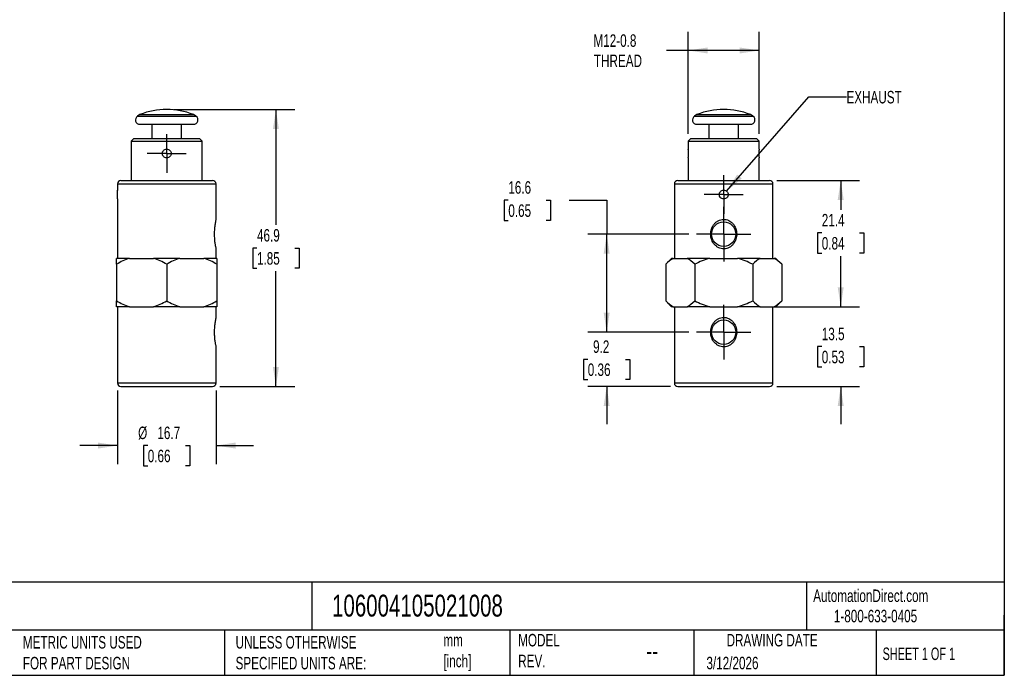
# Model space of a CAD drawing. Header units: millimetres. Extents: x 6 to 273, y 6 to 210.
# Tile 2 of 3: x 106 to 273, y 6 to 117. Entities that reach past the tile are written whole.
import ezdxf

# ---------------------------------------------------------------- set-up
doc = ezdxf.new("R2010")
doc.units = ezdxf.units.MM
doc.linetypes.add('SLD-Center', pattern=[19.05, 15.24, -1.27, 1.27, -1.27])
doc.linetypes.add('SLD-Solid', pattern=[0])
doc.layers.add('CENTER', color=40, linetype='SLD-Center')
doc.layers.add('DIMENSIONS', color=140, linetype='SLD-Solid', lineweight=25)
doc.layers.add('TEXT', color=140, linetype='SLD-Solid', lineweight=25)
doc.styles.add('SLDTEXTSTYLE0', font='TXT', dxfattribs={"width": 0.7})
doc.styles.add('SLDTEXTSTYLE1', font='TXT', dxfattribs={"width": 0.65})
doc.dimstyles.new('SLDDIMSTYLE0', dxfattribs={"dimtxt": 2.158008, "dimasz": 3.302, "dimexe": 0, "dimexo": 0.0625, "dimgap": 0.539502, "dimtad": 0, "dimtih": 1, "dimtoh": 1, "dimdec": 1, "dimrnd": 1e-09, "dimzin": 12, "dimdsep": 46, "dimtxsty": 'SLDTEXTSTYLE0', "dimsah": 1, "dimcen": 0.09, "dimadec": 0, "dimazin": 3, "dimtfac": 1, "dimtdec": 1, "dimtmove": 0, "dimatfit": 0, "dimfxl": 0, "dimfrac": 2, "dimtolj": 1, "dimtzin": 12, "dimarcsym": 0})
doc.dimstyles.new('SLDDIMSTYLE1', dxfattribs={"dimtxt": 2.158008, "dimasz": 3.302, "dimexe": 0, "dimexo": 0.0625, "dimgap": 0.539502, "dimtad": 0, "dimtih": 1, "dimtoh": 1, "dimdec": 1, "dimrnd": 1e-09, "dimzin": 12, "dimdsep": 46, "dimtxsty": 'SLDTEXTSTYLE0', "dimsah": 1, "dimcen": 0.09, "dimadec": 0, "dimazin": 3, "dimtfac": 1, "dimtdec": 1, "dimtofl": 0, "dimtmove": 0, "dimatfit": 3, "dimfxl": 0, "dimfrac": 2, "dimtolj": 1, "dimtzin": 12, "dimarcsym": 0})
doc.dimstyles.new('SLDDIMSTYLE2', dxfattribs={"dimtxt": 2.158008, "dimasz": 3.302, "dimexe": 0, "dimexo": 0.0625, "dimgap": 0.539502, "dimtad": 0, "dimtih": 1, "dimtoh": 1, "dimdec": 1, "dimrnd": 1e-09, "dimzin": 12, "dimdsep": 46, "dimtxsty": 'SLDTEXTSTYLE0', "dimsah": 1, "dimcen": 0, "dimadec": 0, "dimazin": 3, "dimtfac": 1, "dimtdec": 1, "dimtofl": 0, "dimtmove": 0, "dimatfit": 3, "dimfxl": 0, "dimfrac": 2, "dimtolj": 1, "dimtzin": 12, "dimarcsym": 0})

# ---------------------------------------------------------------- blocks, each defined once
blk = doc.blocks.new('_D')
at = {"layer": 'DIMENSIONS'}
for p, q in [((122.86, 54.58), (122.86, 42.08)), ((139.56, 54.58), (139.56, 42.08)), ((122.86, 45.25), (116.51, 45.25)), ((128, 45.25), (127.27, 45.25)), ((127.27, 45.25), (127.27, 41.82)), ((134.41, 45.25), (135.14, 45.25)), ((135.14, 45.25), (135.14, 41.82)), ((139.56, 45.25), (145.91, 45.25)), ((127.27, 41.82), (128, 41.82)), ((135.14, 41.82), (134.41, 41.82))]:
    blk.add_line(p, q, dxfattribs=at)
for points in [[(122.86, 45.25), (119.55, 45.76), (119.55, 44.74)], [(139.56, 45.25), (142.86, 44.74), (142.86, 45.76)]]:
    blk.add_solid(points, dxfattribs=at)
at = {"layer": 'DIMENSIONS', "char_height": 2.117, "attachment_point": 1, "style": 'SLDTEXTSTYLE0'}
for s, insert in [('%%c', (126.37, 48.46)), ('16.7', (129.63, 48.46)), ('0.66', (128, 44.55))]:
    blk.add_mtext(s, dxfattribs=dict(at, insert=insert))
blk = doc.blocks.new('_D_1')
at = {"layer": 'DIMENSIONS'}
for p, q in [((132.48, 102.15), (152.88, 102.15)), ((149.71, 102.15), (149.71, 82.62)), ((146.5, 78.7), (145.77, 78.7)), ((145.77, 78.7), (145.77, 75.27)), ((152.91, 78.7), (153.64, 78.7)), ((153.64, 78.7), (153.64, 75.27)), ((145.77, 75.27), (146.5, 75.27)), ((153.64, 75.27), (152.91, 75.27)), ((149.71, 55.25), (149.71, 74.79)), ((140.23, 55.25), (152.88, 55.25))]:
    blk.add_line(p, q, dxfattribs=at)
for points in [[(149.71, 102.15), (149.2, 98.85), (150.21, 98.85)], [(149.71, 55.25), (150.21, 58.55), (149.2, 58.55)]]:
    blk.add_solid(points, dxfattribs=at)
at = {"layer": 'DIMENSIONS', "char_height": 2.117, "attachment_point": 1, "style": 'SLDTEXTSTYLE0'}
for s, insert in [('46.9', (146.5, 81.91)), ('1.85', (146.5, 78))]:
    blk.add_mtext(s, dxfattribs=dict(at, insert=insert))
blk = doc.blocks.new('SW_CENTERMARKSYMBOL_0')
at = {"layer": 'CENTER', "color": 0}
for p, q in [((0, 2.54), (0, 3.29)), ((0, 0), (0, 2.54)), ((-2.54, 0), (-3.29, 0)), ((0, 0), (-2.54, 0)), ((0, 0), (0, -2.54)), ((0, 0), (2.54, 0)), ((2.54, 0), (3.29, 0)), ((0, -2.54), (0, -3.29))]:
    blk.add_line(p, q, dxfattribs=at)
blk = doc.blocks.new('_D_2')
at = {"layer": 'DIMENSIONS'}
for p, q in [((219.53, 98.06), (219.53, 115.33)), ((231.53, 98.06), (231.53, 115.33)), ((219.53, 112.15), (215.83, 112.15)), ((231.53, 112.15), (219.53, 112.15))]:
    blk.add_line(p, q, dxfattribs=at)
for points in [[(219.53, 112.15), (222.83, 111.64), (222.83, 112.66)], [(231.53, 112.15), (228.23, 112.66), (228.23, 111.64)]]:
    blk.add_solid(points, dxfattribs=at)
at = {"layer": 'DIMENSIONS', "char_height": 2.117, "attachment_point": 1, "style": 'SLDTEXTSTYLE0'}
for s, insert in [('M12-0.8', (203.48, 114.88)), ('THREAD', (203.55, 111.45))]:
    blk.add_mtext(s, dxfattribs=dict(at, insert=insert))
blk = doc.blocks.new('_D_3')
at = {"layer": 'DIMENSIONS'}
for p, q in [((205.72, 64.45), (205.72, 70.8)), ((219.65, 64.45), (202.54, 64.45)), ((202.51, 59.85), (201.78, 59.85)), ((201.78, 59.85), (201.78, 56.42)), ((208.92, 59.85), (209.65, 59.85)), ((209.65, 59.85), (209.65, 56.42)), ((201.78, 56.42), (202.51, 56.42)), ((216.51, 55.25), (202.54, 55.25)), ((205.72, 55.25), (205.72, 48.9)), ((209.65, 56.42), (208.92, 56.42))]:
    blk.add_line(p, q, dxfattribs=at)
for points in [[(205.72, 64.45), (206.22, 67.75), (205.21, 67.75)], [(205.72, 55.25), (205.21, 51.95), (206.22, 51.95)]]:
    blk.add_solid(points, dxfattribs=at)
at = {"layer": 'DIMENSIONS', "char_height": 2.117, "attachment_point": 1, "style": 'SLDTEXTSTYLE0'}
for s, insert in [('9.2', (203.41, 63.06)), ('0.36', (202.51, 59.15))]:
    blk.add_mtext(s, dxfattribs=dict(at, insert=insert))
blk = doc.blocks.new('_D_4')
at = {"layer": 'DIMENSIONS'}
for p, q in [((189.06, 86.8), (188.34, 86.8)), ((188.34, 86.8), (188.34, 83.37)), ((195.47, 86.8), (196.2, 86.8)), ((196.2, 86.8), (196.2, 83.37)), ((199.37, 86.8), (205.72, 86.8)), ((205.72, 86.8), (205.72, 81.05)), ((188.34, 83.37), (189.06, 83.37)), ((196.2, 83.37), (195.47, 83.37)), ((219.65, 81.05), (202.54, 81.05)), ((205.72, 64.45), (205.72, 81.05)), ((219.65, 64.45), (202.54, 64.45))]:
    blk.add_line(p, q, dxfattribs=at)
for points in [[(205.72, 81.05), (205.21, 77.75), (206.22, 77.75)], [(205.72, 64.45), (206.22, 67.75), (205.21, 67.75)]]:
    blk.add_solid(points, dxfattribs=at)
at = {"layer": 'DIMENSIONS', "char_height": 2.117, "attachment_point": 1, "style": 'SLDTEXTSTYLE0'}
for s, insert in [('16.6', (189.06, 90.01)), ('0.65', (189.06, 86.09))]:
    blk.add_mtext(s, dxfattribs=dict(at, insert=insert))
blk = doc.blocks.new('_D_5')
at = {"layer": 'DIMENSIONS'}
for p, q in [((245.35, 68.75), (245.35, 75.1)), ((232.99, 68.75), (248.52, 68.75)), ((242.14, 62), (241.41, 62)), ((241.41, 62), (241.41, 58.57)), ((248.55, 62), (249.28, 62)), ((249.28, 62), (249.28, 58.57)), ((241.41, 58.57), (242.14, 58.57)), ((249.28, 58.57), (248.55, 58.57)), ((234.55, 55.25), (248.52, 55.25)), ((245.35, 55.25), (245.35, 48.9))]:
    blk.add_line(p, q, dxfattribs=at)
for points in [[(245.35, 68.75), (245.85, 72.05), (244.84, 72.05)], [(245.35, 55.25), (244.84, 51.95), (245.85, 51.95)]]:
    blk.add_solid(points, dxfattribs=at)
at = {"layer": 'DIMENSIONS', "char_height": 2.117, "attachment_point": 1, "style": 'SLDTEXTSTYLE0'}
for s, insert in [('13.5', (242.14, 65.21)), ('0.53', (242.14, 61.3))]:
    blk.add_mtext(s, dxfattribs=dict(at, insert=insert))
blk = doc.blocks.new('_D_6')
at = {"layer": 'DIMENSIONS'}
for p, q in [((234.55, 90.15), (248.52, 90.15)), ((245.35, 90.15), (245.35, 85.17)), ((242.14, 81.26), (241.41, 81.26)), ((241.41, 81.26), (241.41, 77.83)), ((248.55, 81.26), (249.28, 81.26)), ((249.28, 81.26), (249.28, 77.83)), ((241.41, 77.83), (242.14, 77.83)), ((245.35, 68.75), (245.35, 77.34)), ((249.28, 77.83), (248.55, 77.83)), ((232.99, 68.75), (248.52, 68.75))]:
    blk.add_line(p, q, dxfattribs=at)
for points in [[(245.35, 90.15), (244.84, 86.85), (245.85, 86.85)], [(245.35, 68.75), (245.85, 72.05), (244.84, 72.05)]]:
    blk.add_solid(points, dxfattribs=at)
at = {"layer": 'DIMENSIONS', "char_height": 2.117, "attachment_point": 1, "style": 'SLDTEXTSTYLE0'}
for s, insert in [('21.4', (242.14, 84.47)), ('0.84', (242.14, 80.56))]:
    blk.add_mtext(s, dxfattribs=dict(at, insert=insert))
blk = doc.blocks.new('_D_7')
at = {"layer": 'DIMENSIONS'}
for p, q in [((226.02, 88.32), (239.97, 104.28)), ((239.97, 104.28), (246.32, 104.28))]:
    blk.add_line(p, q, dxfattribs=at)
blk.add_solid([(226.02, 88.32), (228.58, 90.47), (227.81, 91.14)], dxfattribs=at)
at = {"layer": 'DIMENSIONS', "insert": (246.32, 105.3), "char_height": 2.117, "attachment_point": 1, "style": 'SLDTEXTSTYLE0'}
blk.add_mtext('EXHAUST', dxfattribs=at)
blk = doc.blocks.new('SW_CENTERMARKSYMBOL_1')
at = {"layer": 'CENTER', "color": 0}
for p, q in [((0, 2.54), (0, 3.29)), ((0, 0), (0, 2.54)), ((-2.54, 0), (-3.29, 0)), ((0, 0), (-2.54, 0)), ((0, 0), (0, -2.54)), ((0, 0), (2.54, 0)), ((2.54, 0), (3.29, 0)), ((0, -2.54), (0, -3.29))]:
    blk.add_line(p, q, dxfattribs=at)
blk = doc.blocks.new('SW_CENTERMARKSYMBOL_2')
at = {"layer": 'CENTER', "color": 0}
for p, q in [((0, 2.54), (0, 4.607)), ((0, 0), (0, 2.54)), ((-2.54, 0), (-4.607, 0)), ((0, 0), (-2.54, 0)), ((0, 0), (0, -2.54)), ((0, 0), (2.54, 0)), ((2.54, 0), (4.607, 0)), ((0, -2.54), (0, -4.607))]:
    blk.add_line(p, q, dxfattribs=at)
blk = doc.blocks.new('SW_CENTERMARKSYMBOL_3')
at = {"layer": 'CENTER', "color": 0}
for p, q in [((0, 2.54), (0, 4.607)), ((0, 0), (0, 2.54)), ((-2.54, 0), (-4.607, 0)), ((0, 0), (-2.54, 0)), ((0, 0), (0, -2.54)), ((0, 0), (2.54, 0)), ((2.54, 0), (4.607, 0)), ((0, -2.54), (0, -4.607))]:
    blk.add_line(p, q, dxfattribs=at)

msp = doc.modelspace()

# ---------------------------------------------------------------- linework, layer by layer
for p, q in [((126.67, 101.31), (126.25, 101.02)), ((126.25, 101.02), (136.16, 101.02)), ((126.67, 101.31), (135.75, 101.31)), ((136.16, 101.02), (135.75, 101.31)), ((220.99, 101.31), (220.57, 101.02)), ((220.57, 101.02), (225.53, 101.02)), ((220.99, 101.31), (225.53, 101.31)), ((225.53, 101.31), (230.07, 101.31)), ((225.53, 101.02), (230.49, 101.02)), ((230.49, 101.02), (230.07, 101.31)), ((126.67, 99.65), (135.75, 99.65)), ((128.71, 99.65), (128.71, 97.25)), ((133.71, 97.25), (133.71, 99.65)), ((220.99, 99.65), (225.53, 99.65)), ((223.03, 99.65), (223.03, 97.25)), ((225.53, 99.65), (230.07, 99.65)), ((228.03, 97.25), (228.03, 99.65)), ((125.67, 97.25), (125.21, 96.79)), ((125.21, 96.79), (125.21, 90.15)), ((125.21, 96.79), (137.21, 96.79)), ((125.67, 97.25), (136.75, 97.25)), ((137.21, 96.79), (136.75, 97.25)), ((137.21, 90.15), (137.21, 96.79)), ((219.99, 97.25), (219.53, 96.79)), ((219.53, 96.79), (219.53, 95.44)), ((219.53, 96.79), (225.53, 96.79)), ((219.99, 97.25), (225.53, 97.25)), ((225.53, 97.25), (231.07, 97.25)), ((225.53, 96.79), (231.53, 96.79)), ((231.53, 96.79), (231.07, 97.25)), ((231.53, 95.45), (231.53, 96.79)), ((219.53, 93.95), (219.53, 90.15)), ((231.53, 90.15), (231.53, 93.96)), ((123.46, 90.15), (138.96, 90.15)), ((217.78, 90.15), (225.53, 90.15)), ((225.53, 90.15), (233.28, 90.15)), ((122.86, 89.55), (122.86, 88.5)), ((122.86, 89.55), (139.56, 89.55)), ((139.56, 88.49), (139.56, 89.55)), ((217.18, 89.55), (217.18, 76.95)), ((217.18, 89.55), (225.53, 89.55)), ((225.53, 89.55), (233.88, 89.55)), ((233.88, 76.95), (233.88, 89.55)), ((122.86, 87.01), (122.86, 76.95)), ((139.56, 83.55), (139.56, 87)), ((139.56, 76.95), (139.56, 78.56)), ((124.93, 76.95), (122.71, 76.95)), ((124.93, 76.95), (128.98, 76.95)), ((133.43, 76.95), (128.98, 76.95)), ((133.43, 76.95), (137.48, 76.95)), ((139.71, 76.95), (137.48, 76.95)), ((216.72, 76.95), (215.72, 75.95)), ((217, 76.95), (216.72, 76.95)), ((217, 76.95), (219.34, 76.95)), ((223.19, 76.95), (219.34, 76.95)), ((223.19, 76.95), (227.87, 76.95)), ((231.72, 76.95), (227.87, 76.95)), ((231.72, 76.95), (234.06, 76.95)), ((234.35, 76.95), (234.06, 76.95)), ((235.35, 75.95), (234.35, 76.95)), ((122.71, 75.95), (122.71, 69.75)), ((131.21, 75.95), (131.21, 69.75)), ((139.71, 75.95), (139.71, 69.75)), ((215.72, 75.95), (215.72, 69.75)), ((220.62, 75.95), (220.62, 69.75)), ((230.44, 75.95), (230.44, 69.75)), ((235.35, 75.95), (235.35, 69.75)), ((124.93, 68.75), (122.71, 68.75)), ((122.86, 68.75), (122.86, 55.85)), ((124.93, 68.75), (128.98, 68.75)), ((133.43, 68.75), (128.98, 68.75)), ((133.43, 68.75), (137.48, 68.75)), ((139.71, 68.75), (137.48, 68.75)), ((139.56, 66.95), (139.56, 68.75)), ((215.72, 69.75), (216.72, 68.75)), ((217, 68.75), (216.72, 68.75)), ((217, 68.75), (219.34, 68.75)), ((217.18, 68.75), (217.18, 55.85)), ((223.19, 68.75), (219.34, 68.75)), ((223.19, 68.75), (227.87, 68.75)), ((231.72, 68.75), (227.87, 68.75)), ((231.72, 68.75), (234.06, 68.75)), ((233.88, 55.85), (233.88, 68.75)), ((234.35, 68.75), (234.06, 68.75)), ((234.35, 68.75), (235.35, 69.75)), ((139.56, 55.85), (139.56, 61.96)), ((122.86, 55.85), (139.56, 55.85)), ((123.46, 55.25), (138.96, 55.25)), ((217.18, 55.85), (225.53, 55.85)), ((217.78, 55.25), (225.53, 55.25)), ((225.53, 55.85), (233.88, 55.85)), ((225.53, 55.25), (233.28, 55.25))]:
    msp.add_line(p, q)
for centre in [(225.53, 81.05), (225.53, 64.45)]:
    msp.add_circle(centre, 2.07)
for centre, radius, start, end in [((131.21, 89.55), 12.6, 68.8803, 111.1197), ((225.53, 89.55), 12.6, 68.8803, 111.1197), ((126.67, 100.4), 0.75, 123.9051, 270), ((135.75, 100.4), 0.75, 270, 56.0949), ((220.99, 100.4), 0.75, 123.9051, 270), ((230.07, 100.4), 0.75, 270, 56.0949), ((123.46, 89.55), 0.6, 90, 180), ((138.96, 89.55), 0.6, 0, 90), ((217.78, 89.55), 0.6, 90, 180), ((233.28, 89.55), 0.6, 0, 90), ((123.46, 55.85), 0.6, 180, 270), ((138.96, 55.85), 0.6, 270, 0), ((217.78, 55.85), 0.6, 180, 270), ((233.28, 55.85), 0.6, 270, 0)]:
    msp.add_arc(centre, radius, start, end)
for points, knots in [([(130.46, 94.7), (130.46, 94.5), (130.54, 94.31), (130.74, 94.1), (130.83, 94.05), (131.01, 93.97), (131.11, 93.95), (131.31, 93.95), (131.4, 93.97), (131.58, 94.05), (131.67, 94.1), (131.87, 94.31), (131.96, 94.51), (131.96, 94.8), (131.94, 94.9), (131.86, 95.08), (131.81, 95.16), (131.67, 95.3), (131.58, 95.36), (131.4, 95.43), (131.3, 95.45), (131.01, 95.45), (130.81, 95.37), (130.61, 95.16), (130.55, 95.08), (130.48, 94.9), (130.46, 94.8), (130.46, 94.7)], [0, 0, 0, 0, 0.125, 0.125, 0.1875, 0.1875, 0.25, 0.25, 0.3125, 0.3125, 0.375, 0.375, 0.5, 0.5, 0.5625, 0.5625, 0.625, 0.625, 0.6875, 0.6875, 0.75, 0.75, 0.875, 0.875, 0.9375, 0.9375, 1, 1, 1, 1]), ([(219.53, 93.95), (219.53, 93.95), (219.53, 93.94), (219.53, 93.99), (219.55, 94.1), (219.57, 94.3), (219.58, 94.53), (219.58, 94.79), (219.57, 95.04), (219.55, 95.24), (219.54, 95.39), (219.53, 95.46), (219.53, 95.45), (219.53, 95.44)], [0, 0, 0, 0, 0.0004927, 0.1078379, 0.21548, 0.3225176, 0.4289889, 0.5358128, 0.643363, 0.7508757, 0.8576611, 0.9641533, 1, 1, 1, 1]), ([(231.53, 95.45), (231.53, 95.45), (231.53, 95.47), (231.53, 95.42), (231.51, 95.3), (231.5, 95.11), (231.48, 94.87), (231.48, 94.62), (231.49, 94.37), (231.51, 94.16), (231.52, 94.02), (231.53, 93.95), (231.53, 93.96), (231.53, 93.96)], [0, 0, 0, 0, 0.000493, 0.107838, 0.21548, 0.322518, 0.428989, 0.535813, 0.643363, 0.750876, 0.857661, 0.964153, 1, 1, 1, 1]), ([(122.89, 87.75), (122.89, 87.81), (122.89, 87.95), (122.88, 88.16), (122.87, 88.35), (122.86, 88.47), (122.85, 88.51), (122.86, 88.5), (122.86, 88.46), (122.86, 88.46)], [0, 0, 0, 0, 0.115272, 0.292546, 0.469531, 0.645904, 0.822287, 0.999291, 1, 1, 1, 1]), ([(139.55, 88.49), (139.55, 88.49), (139.55, 88.49), (139.55, 88.4), (139.53, 88.23), (139.52, 88), (139.52, 87.84), (139.52, 87.75)], [0, 0, 0, 0, 0.141625, 0.3567536, 0.5715247, 0.7857519, 1, 1, 1, 1]), ([(224.78, 87.75), (224.78, 87.55), (224.86, 87.36), (225.07, 87.15), (225.15, 87.1), (225.33, 87.02), (225.43, 87), (225.63, 87), (225.73, 87.02), (225.91, 87.1), (225.99, 87.15), (226.2, 87.36), (226.28, 87.56), (226.28, 87.85), (226.26, 87.95), (226.19, 88.13), (226.13, 88.21), (225.99, 88.35), (225.91, 88.41), (225.73, 88.48), (225.63, 88.5), (225.33, 88.5), (225.14, 88.42), (224.93, 88.21), (224.88, 88.13), (224.8, 87.95), (224.78, 87.85), (224.78, 87.75)], [0, 0, 0, 0, 0.125, 0.125, 0.1875, 0.1875, 0.25, 0.25, 0.3125, 0.3125, 0.375, 0.375, 0.5, 0.5, 0.5625, 0.5625, 0.625, 0.625, 0.6875, 0.6875, 0.75, 0.75, 0.875, 0.875, 0.9375, 0.9375, 1, 1, 1, 1]), ([(122.86, 87.01), (122.86, 87.01), (122.86, 87.01), (122.86, 87.11), (122.88, 87.28), (122.89, 87.5), (122.89, 87.67), (122.89, 87.75)], [0, 0, 0, 0, 0.141625, 0.356754, 0.571525, 0.785752, 1, 1, 1, 1]), ([(139.52, 87.75), (139.52, 87.7), (139.52, 87.56), (139.53, 87.35), (139.54, 87.16), (139.55, 87.03), (139.56, 86.99), (139.56, 87), (139.55, 87.04), (139.55, 87.04)], [0, 0, 0, 0, 0.115272, 0.292546, 0.469531, 0.645904, 0.822287, 0.999291, 1, 1, 1, 1]), ([(139.55, 83.55), (139.55, 83.55), (139.56, 83.56), (139.55, 83.51), (139.52, 83.4), (139.48, 83.2), (139.42, 82.91), (139.37, 82.57), (139.32, 82.17), (139.28, 81.74), (139.26, 81.29), (139.26, 80.84), (139.28, 80.41), (139.31, 80.01), (139.35, 79.65), (139.4, 79.34), (139.44, 79.09), (139.49, 78.87), (139.52, 78.7), (139.54, 78.63), (139.55, 78.6)], [0, 0, 0, 0, 0.008257, 0.058436, 0.114973, 0.173849, 0.236415, 0.301288, 0.365473, 0.431636, 0.495473, 0.56114, 0.622128, 0.684715, 0.739728, 0.796005, 0.844201, 0.893432, 0.945831, 1, 1, 1, 1]), ([(225.12, 78.6), (225.27, 78.56), (225.43, 78.55), (225.74, 78.56), (225.89, 78.58), (226.19, 78.66), (226.33, 78.72), (226.6, 78.86), (226.73, 78.95), (226.96, 79.15), (227.07, 79.26), (227.26, 79.5), (227.34, 79.63), (227.49, 79.9), (227.55, 80.04), (227.65, 80.33), (227.68, 80.48), (227.75, 80.94), (227.74, 81.25), (227.63, 81.87), (227.53, 82.16), (227.29, 82.56), (227.2, 82.68), (227, 82.92), (226.89, 83.02), (226.52, 83.31), (226.24, 83.44), (225.79, 83.54), (225.63, 83.56), (225.32, 83.55), (225.17, 83.52), (224.87, 83.44), (224.73, 83.38), (224.46, 83.24), (224.33, 83.15), (224.1, 82.95), (223.99, 82.84), (223.8, 82.6), (223.71, 82.47), (223.57, 82.2), (223.51, 82.06), (223.42, 81.77), (223.38, 81.62), (223.33, 81.31), (223.32, 81.16), (223.33, 80.85), (223.34, 80.7), (223.4, 80.39), (223.44, 80.25), (223.55, 79.96), (223.61, 79.81), (223.84, 79.42), (224.05, 79.18), (224.41, 78.9), (224.54, 78.81), (224.82, 78.68), (224.96, 78.63), (225.12, 78.6)], [0, 0, 0, 0, 0.03125, 0.03125, 0.0625, 0.0625, 0.09375, 0.09375, 0.125, 0.125, 0.15625, 0.15625, 0.1875, 0.1875, 0.21875, 0.21875, 0.25, 0.25, 0.3125, 0.3125, 0.375, 0.375, 0.40625, 0.40625, 0.4375, 0.4375, 0.5, 0.5, 0.53125, 0.53125, 0.5625, 0.5625, 0.59375, 0.59375, 0.625, 0.625, 0.65625, 0.65625, 0.6875, 0.6875, 0.71875, 0.71875, 0.75, 0.75, 0.78125, 0.78125, 0.8125, 0.8125, 0.84375, 0.84375, 0.875, 0.875, 0.9375, 0.9375, 0.96875, 0.96875, 1, 1, 1, 1]), ([(139.55, 78.6), (139.55, 78.57), (139.56, 78.54), (139.56, 78.55), (139.55, 78.56)], [0, 0, 0, 0, 0.916599, 1, 1, 1, 1]), ([(139.55, 66.95), (139.55, 66.95), (139.56, 66.96), (139.55, 66.91), (139.52, 66.8), (139.48, 66.6), (139.42, 66.31), (139.37, 65.97), (139.32, 65.57), (139.28, 65.14), (139.26, 64.69), (139.26, 64.24), (139.28, 63.81), (139.31, 63.41), (139.35, 63.05), (139.4, 62.74), (139.44, 62.49), (139.49, 62.27), (139.52, 62.1), (139.54, 62.03), (139.55, 62)], [0, 0, 0, 0, 0.008257, 0.058436, 0.114973, 0.173849, 0.236415, 0.301288, 0.365473, 0.431636, 0.495473, 0.56114, 0.622128, 0.684715, 0.739728, 0.796005, 0.844201, 0.893432, 0.945831, 1, 1, 1, 1]), ([(225.12, 62), (225.27, 61.96), (225.43, 61.95), (225.74, 61.96), (225.89, 61.98), (226.19, 62.06), (226.33, 62.12), (226.6, 62.26), (226.73, 62.35), (226.96, 62.55), (227.07, 62.66), (227.26, 62.9), (227.34, 63.03), (227.49, 63.3), (227.55, 63.44), (227.65, 63.73), (227.68, 63.88), (227.75, 64.34), (227.74, 64.65), (227.63, 65.27), (227.53, 65.56), (227.29, 65.96), (227.2, 66.08), (227, 66.32), (226.89, 66.42), (226.52, 66.71), (226.24, 66.84), (225.79, 66.94), (225.63, 66.96), (225.32, 66.95), (225.17, 66.92), (224.87, 66.84), (224.73, 66.78), (224.46, 66.64), (224.33, 66.55), (224.1, 66.35), (223.99, 66.24), (223.8, 66), (223.71, 65.87), (223.57, 65.6), (223.51, 65.46), (223.42, 65.17), (223.38, 65.02), (223.33, 64.71), (223.32, 64.56), (223.33, 64.25), (223.34, 64.1), (223.4, 63.79), (223.44, 63.65), (223.55, 63.36), (223.61, 63.21), (223.84, 62.82), (224.05, 62.58), (224.41, 62.3), (224.54, 62.21), (224.82, 62.08), (224.96, 62.03), (225.12, 62)], [0, 0, 0, 0, 0.03125, 0.03125, 0.0625, 0.0625, 0.09375, 0.09375, 0.125, 0.125, 0.15625, 0.15625, 0.1875, 0.1875, 0.21875, 0.21875, 0.25, 0.25, 0.3125, 0.3125, 0.375, 0.375, 0.40625, 0.40625, 0.4375, 0.4375, 0.5, 0.5, 0.53125, 0.53125, 0.5625, 0.5625, 0.59375, 0.59375, 0.625, 0.625, 0.65625, 0.65625, 0.6875, 0.6875, 0.71875, 0.71875, 0.75, 0.75, 0.78125, 0.78125, 0.8125, 0.8125, 0.84375, 0.84375, 0.875, 0.875, 0.9375, 0.9375, 0.96875, 0.96875, 1, 1, 1, 1]), ([(139.55, 62), (139.55, 61.97), (139.56, 61.94), (139.56, 61.95), (139.55, 61.96)], [0, 0, 0, 0, 0.916599, 1, 1, 1, 1])]:
    msp.add_open_spline(points, degree=3, knots=knots)
for points in [[(124.93, 76.95), (124.16, 76.72), (123.42, 76.37), (122.71, 75.95)], [(122.71, 75.95), (122.71, 76.37), (122.71, 76.72), (122.71, 76.95)], [(131.21, 75.95), (130.49, 76.37), (129.75, 76.72), (128.98, 76.95)], [(133.43, 76.95), (132.66, 76.72), (131.92, 76.37), (131.21, 75.95)], [(139.71, 75.95), (138.99, 76.37), (138.25, 76.72), (137.48, 76.95)], [(139.71, 76.95), (139.71, 76.72), (139.71, 76.37), (139.71, 75.95)], [(217, 76.95), (216.55, 76.72), (216.13, 76.37), (215.72, 75.95)], [(220.62, 75.95), (220.21, 76.37), (219.78, 76.72), (219.34, 76.95)], [(223.19, 76.95), (222.3, 76.72), (221.45, 76.37), (220.62, 75.95)], [(230.44, 75.95), (229.61, 76.37), (228.76, 76.72), (227.87, 76.95)], [(231.72, 76.95), (231.28, 76.72), (230.85, 76.37), (230.44, 75.95)], [(235.35, 75.95), (234.93, 76.37), (234.51, 76.72), (234.06, 76.95)], [(122.71, 69.75), (123.42, 69.34), (124.16, 68.99), (124.93, 68.75)], [(122.71, 68.75), (122.71, 68.99), (122.71, 69.34), (122.71, 69.75)], [(128.98, 68.75), (129.75, 68.99), (130.49, 69.34), (131.21, 69.75)], [(131.21, 69.75), (131.92, 69.34), (132.66, 68.99), (133.43, 68.75)], [(137.48, 68.75), (138.25, 68.99), (138.99, 69.34), (139.71, 69.75)], [(139.71, 69.75), (139.71, 69.34), (139.71, 68.99), (139.71, 68.75)], [(215.72, 69.75), (216.13, 69.34), (216.55, 68.99), (217, 68.75)], [(219.34, 68.75), (219.78, 68.99), (220.21, 69.34), (220.62, 69.75)], [(220.62, 69.75), (221.45, 69.34), (222.3, 68.99), (223.19, 68.75)], [(227.87, 68.75), (228.76, 68.99), (229.61, 69.34), (230.44, 69.75)], [(230.44, 69.75), (230.85, 69.34), (231.28, 68.99), (231.72, 68.75)], [(234.06, 68.75), (234.51, 68.99), (234.93, 69.34), (235.35, 69.75)]]:
    msp.add_open_spline(points, degree=3)
at = {"layer": 'TEXT'}
for p, q in [((273.05, 209.55), (273.05, 6.35)), ((273.05, 22.13), (6.35, 22.13)), ((155.76, 22.13), (155.76, 13.97)), ((239.58, 22.13), (239.58, 13.97)), ((273.05, 6.35), (273.05, 16.51)), ((273.05, 13.97), (6.35, 13.97)), ((141, 13.97), (141, 6.35)), ((189.3, 13.97), (189.3, 6.35)), ((220.47, 13.97), (220.47, 6.35)), ((251.35, 13.97), (251.35, 6.35)), ((6.35, 6.35), (273.05, 6.35))]:
    msp.add_line(p, q, dxfattribs=at)

# ---------------------------------------------------------------- block references
at = {"layer": 'CENTER'}
for name, p in [('SW_CENTERMARKSYMBOL_0', (131.21, 94.7)), ('SW_CENTERMARKSYMBOL_1', (225.53, 87.75)), ('SW_CENTERMARKSYMBOL_2', (225.53, 81.05)), ('SW_CENTERMARKSYMBOL_3', (225.53, 64.45))]:
    msp.add_blockref(name, p, dxfattribs=at)

# ---------------------------------------------------------------- texts
at = {"layer": 'TEXT'}
for s, insert, char_height, attachment_point, style in [('106004105021008', (159.21, 20), 3.7042, 1, 'SLDTEXTSTYLE0'), ('AutomationDirect.com', (240.69, 20.88), 2.1167, 1, 'SLDTEXTSTYLE0'), ('1-800-633-0405', (244.19, 17.44), 2.1167, 1, 'SLDTEXTSTYLE0'), ('MODEL ^JREV.', (190.73, 13.36), 2.1167, 1, 'SLDTEXTSTYLE0'), ('DRAWING DATE', (233.73, 13.36), 2.1167, 2, 'SLDTEXTSTYLE0'), ('METRIC UNITS USED ^JFOR PART DESIGN', (106.85, 13), 2.1167, 1, 'SLDTEXTSTYLE0'), ('UNLESS OTHERWISE ^JSPECIFIED UNITS ARE:', (142.87, 13), 2.1167, 1, 'SLDTEXTSTYLE0'), ('mm^J[inch]', (178.06, 13.36), 2.117, 1, 'SLDTEXTSTYLE0'), ('--', (212.43, 12.08), 3.175, 1, 'SLDTEXTSTYLE0'), ('SHEET 1 OF 1', (252.44, 11.05), 2.1167, 1, 'SLDTEXTSTYLE1'), ('3/12/2026', (222.61, 9.49), 2.117, 1, 'SLDTEXTSTYLE0')]:
    msp.add_mtext(s, dxfattribs=dict(at, insert=insert, char_height=char_height, attachment_point=attachment_point, style=style))

# ---------------------------------------------------------------- dimensions: what is measured, and where the dimension line sits
at = {"layer": 'DIMENSIONS'}
for base, p1, p2, text, dimstyle, picture, middle in [((219.53, 112.15), (231.53, 96.79), (219.53, 96.79), 'M12-0.8\\PTHREAD', 'SLDDIMSTYLE1', '_D_2', (209.41, 112.15)), ((122.86, 45.25), (139.56, 55.85), (122.86, 55.85), '%%c<>', 'SLDDIMSTYLE0', '_D', (131.21, 45.25))]:
    dim = msp.add_linear_dim(base=base, p1=p1, p2=p2, text=text, dimstyle=dimstyle, dxfattribs=at)
    dim.commit()
    dim.dimension.update_dxf_attribs({"geometry": picture, "text_midpoint": middle, "dimtype": 160})
dim = msp.add_diameter_dim_2p(p1=(225.04, 87.19), p2=(226.02, 88.32), text='EXHAUST', dimstyle='SLDDIMSTYLE2', override={"dimpost": '<>'}, dxfattribs=at)
dim.commit()
dim.dimension.update_dxf_attribs({"geometry": '_D_7', "text_midpoint": (253.07, 104.28), "dimtype": 163})
for base, p1, p2, dimstyle, picture, middle in [((149.71, 102.15), (138.96, 55.25), (131.21, 102.15), 'SLDDIMSTYLE1', '_D_1', (149.71, 78.7)), ((205.72, 81.05), (220.92, 64.45), (220.92, 81.05), 'SLDDIMSTYLE1', '_D_4', (205.72, 86.8)), ((245.35, 90.15), (231.72, 68.75), (233.28, 90.15), 'SLDDIMSTYLE1', '_D_6', (245.35, 81.26)), ((245.35, 68.75), (233.28, 55.25), (231.72, 68.75), 'SLDDIMSTYLE0', '_D_5', (245.35, 62)), ((205.72, 64.45), (217.78, 55.25), (220.92, 64.45), 'SLDDIMSTYLE0', '_D_3', (205.72, 59.85))]:
    dim = msp.add_linear_dim(base=base, p1=p1, p2=p2, angle=90, dimstyle=dimstyle, dxfattribs=at)
    dim.commit()
    dim.dimension.update_dxf_attribs({"geometry": picture, "text_midpoint": middle, "dimtype": 160})

doc.saveas('drawing.dxf')
